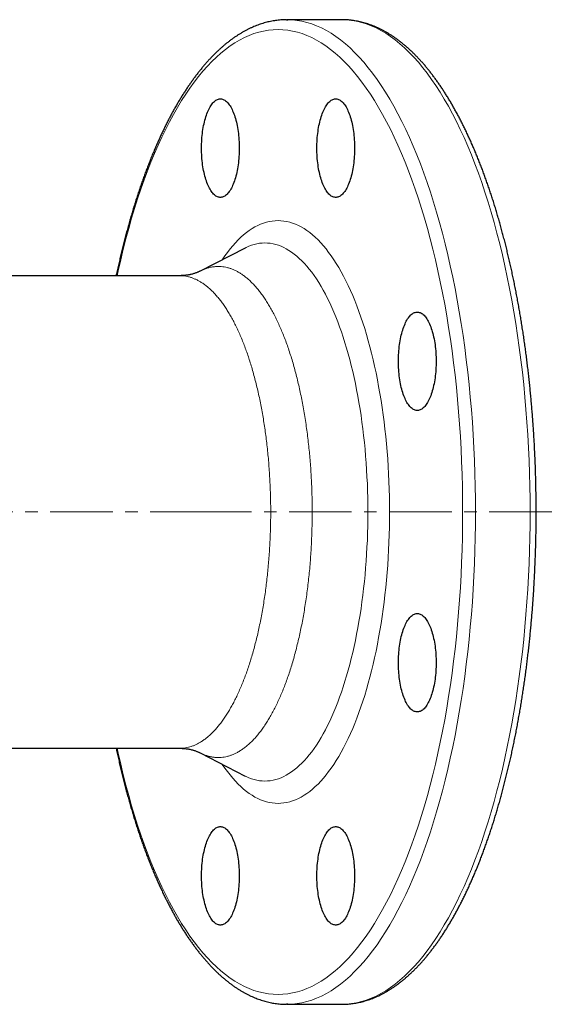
# Model space of a CAD drawing. Header units: millimetres. Extents: x 79 to 648, y 44 to 572.
# Tile 2 of 4: x 217 to 326, y 44 to 244. Entities that reach past the tile are written whole.
import ezdxf

# ---------------------------------------------------------------- set-up
doc = ezdxf.new("R2010")
doc.units = ezdxf.units.MM
doc.linetypes.add('CENTERX2', pattern=[20.32, 12.7, -2.54, 2.54, -2.54])
doc.layers.add('FORMAT', color=7, linetype='Continuous')

msp = doc.modelspace()

# ---------------------------------------------------------------- linework, layer by layer
at = {"color": 7, "linetype": 'Continuous', "lineweight": 25}
for p, q in [((282.58, 243.96), (271.49, 243.96)), ((282.71, 243.95), (282.58, 243.96)), ((262.93, 197.58), (253.82, 192.89)), ((262.94, 197.58), (262.93, 197.58)), ((249.69, 191.96), (125.78, 191.96)), ((249.7, 191.96), (249.69, 191.96)), ((214.65, 95.96), (249.69, 95.96)), ((253.82, 95.02), (262.93, 90.33)), ((271.49, 43.96), (282.58, 43.96)), ((282.58, 43.96), (282.72, 43.96))]:
    msp.add_line(p, q, dxfattribs=at)
at = {"color": 7, "linetype": 'Continuous', "lineweight": 25, "flags": 128}
for points in [[(271.35, 243.95), (271.49, 243.96), (271.64, 243.95)], [(261.75, 217.87), (261.75, 217.44), (261.74, 217.01), (261.72, 216.58), (261.7, 216.15), (261.66, 215.73), (261.63, 215.31), (261.58, 214.9), (261.53, 214.49), (261.47, 214.09), (261.4, 213.69), (261.33, 213.31), (261.25, 212.93), (261.17, 212.56), (261.08, 212.2), (260.98, 211.85), (260.88, 211.51), (260.77, 211.19), (260.66, 210.87), (260.54, 210.57), (260.42, 210.28), (260.29, 210.01), (260.16, 209.75), (260.03, 209.51), (259.89, 209.28), (259.74, 209.07), (259.6, 208.87), (259.45, 208.69), (259.29, 208.53), (259.14, 208.38), (258.98, 208.25), (258.82, 208.14), (258.66, 208.05), (258.5, 207.98), (258.34, 207.92), (258.17, 207.89), (258.01, 207.87), (257.84, 207.87), (257.68, 207.89), (257.52, 207.92), (257.35, 207.98), (257.19, 208.05), (257.03, 208.14), (256.87, 208.25), (256.71, 208.38), (256.56, 208.53), (256.4, 208.69), (256.26, 208.87), (256.11, 209.07), (255.97, 209.28), (255.83, 209.51), (255.69, 209.75), (255.56, 210.01), (255.43, 210.28), (255.31, 210.57), (255.19, 210.87), (255.08, 211.19), (254.97, 211.51), (254.87, 211.85), (254.77, 212.2), (254.68, 212.56), (254.6, 212.93), (254.52, 213.31), (254.45, 213.69), (254.38, 214.09), (254.32, 214.49), (254.27, 214.9), (254.23, 215.31), (254.19, 215.73), (254.16, 216.15), (254.13, 216.58), (254.11, 217.01), (254.1, 217.44), (254.1, 217.87), (254.1, 218.3), (254.11, 218.73), (254.13, 219.15), (254.16, 219.58), (254.19, 220), (254.23, 220.42), (254.27, 220.83), (254.32, 221.24), (254.38, 221.64), (254.45, 222.04), (254.52, 222.43), (254.6, 222.8), (254.68, 223.17), (254.77, 223.53), (254.87, 223.88), (254.97, 224.22), (255.08, 224.55), (255.19, 224.86), (255.31, 225.16), (255.43, 225.45), (255.56, 225.72), (255.69, 225.98), (255.83, 226.23), (255.97, 226.45), (256.11, 226.67), (256.26, 226.86), (256.4, 227.04), (256.56, 227.2), (256.71, 227.35), (256.87, 227.48), (257.03, 227.59), (257.19, 227.68), (257.35, 227.75), (257.52, 227.81), (257.68, 227.85), (257.84, 227.86), (258.01, 227.86), (258.17, 227.85), (258.34, 227.81), (258.5, 227.75), (258.66, 227.68), (258.82, 227.59), (258.98, 227.48), (259.14, 227.35), (259.29, 227.2), (259.45, 227.04), (259.6, 226.86), (259.74, 226.67), (259.89, 226.45), (260.03, 226.23), (260.16, 225.98), (260.29, 225.72), (260.42, 225.45), (260.54, 225.16), (260.66, 224.86), (260.77, 224.55), (260.88, 224.22), (260.98, 223.88), (261.08, 223.53), (261.17, 223.17), (261.25, 222.8), (261.33, 222.43), (261.4, 222.04), (261.47, 221.64), (261.53, 221.24), (261.58, 220.83), (261.63, 220.42), (261.66, 220), (261.7, 219.58), (261.72, 219.15), (261.74, 218.73), (261.75, 218.3), (261.75, 217.87)], [(285.18, 217.87), (285.18, 217.44), (285.17, 217.01), (285.15, 216.58), (285.13, 216.15), (285.1, 215.73), (285.06, 215.31), (285.01, 214.9), (284.96, 214.49), (284.9, 214.09), (284.84, 213.69), (284.76, 213.31), (284.69, 212.93), (284.6, 212.56), (284.51, 212.2), (284.41, 211.85), (284.31, 211.51), (284.21, 211.19), (284.09, 210.87), (283.97, 210.57), (283.85, 210.28), (283.73, 210.01), (283.59, 209.75), (283.46, 209.51), (283.32, 209.28), (283.18, 209.07), (283.03, 208.87), (282.88, 208.69), (282.73, 208.53), (282.57, 208.38), (282.41, 208.25), (282.25, 208.14), (282.09, 208.05), (281.93, 207.98), (281.77, 207.92), (281.6, 207.89), (281.44, 207.87), (281.28, 207.87), (281.11, 207.89), (280.95, 207.92), (280.78, 207.98), (280.62, 208.05), (280.46, 208.14), (280.3, 208.25), (280.14, 208.38), (279.99, 208.53), (279.84, 208.69), (279.69, 208.87), (279.54, 209.07), (279.4, 209.28), (279.26, 209.51), (279.12, 209.75), (278.99, 210.01), (278.86, 210.28), (278.74, 210.57), (278.62, 210.87), (278.51, 211.19), (278.4, 211.51), (278.3, 211.85), (278.2, 212.2), (278.11, 212.56), (278.03, 212.93), (277.95, 213.31), (277.88, 213.69), (277.81, 214.09), (277.76, 214.49), (277.7, 214.9), (277.66, 215.31), (277.62, 215.73), (277.59, 216.15), (277.56, 216.58), (277.54, 217.01), (277.53, 217.44), (277.53, 217.87), (277.53, 218.3), (277.54, 218.73), (277.56, 219.15), (277.59, 219.58), (277.62, 220), (277.66, 220.42), (277.7, 220.83), (277.76, 221.24), (277.81, 221.64), (277.88, 222.04), (277.95, 222.43), (278.03, 222.8), (278.11, 223.17), (278.2, 223.53), (278.3, 223.88), (278.4, 224.22), (278.51, 224.55), (278.62, 224.86), (278.74, 225.16), (278.86, 225.45), (278.99, 225.72), (279.12, 225.98), (279.26, 226.23), (279.4, 226.45), (279.54, 226.67), (279.69, 226.86), (279.84, 227.04), (279.99, 227.2), (280.14, 227.35), (280.3, 227.48), (280.46, 227.59), (280.62, 227.68), (280.78, 227.75), (280.95, 227.81), (281.11, 227.85), (281.28, 227.86), (281.44, 227.86), (281.6, 227.85), (281.77, 227.81), (281.93, 227.75), (282.09, 227.68), (282.25, 227.59), (282.41, 227.48), (282.57, 227.35), (282.73, 227.2), (282.88, 227.04), (283.03, 226.86), (283.18, 226.67), (283.32, 226.45), (283.46, 226.23), (283.59, 225.98), (283.73, 225.72), (283.85, 225.45), (283.97, 225.16), (284.09, 224.86), (284.21, 224.55), (284.31, 224.22), (284.41, 223.88), (284.51, 223.53), (284.6, 223.17), (284.69, 222.8), (284.76, 222.43), (284.84, 222.04), (284.9, 221.64), (284.96, 221.24), (285.01, 220.83), (285.06, 220.42), (285.1, 220), (285.13, 219.58), (285.15, 219.15), (285.17, 218.73), (285.18, 218.3), (285.18, 217.87)], [(301.75, 174.57), (301.75, 174.14), (301.74, 173.71), (301.72, 173.28), (301.7, 172.86), (301.66, 172.44), (301.63, 172.02), (301.58, 171.6), (301.53, 171.2), (301.47, 170.79), (301.4, 170.4), (301.33, 170.01), (301.25, 169.63), (301.17, 169.26), (301.08, 168.9), (300.98, 168.55), (300.88, 168.22), (300.77, 167.89), (300.66, 167.58), (300.54, 167.27), (300.42, 166.99), (300.29, 166.71), (300.16, 166.45), (300.03, 166.21), (299.89, 165.98), (299.74, 165.77), (299.6, 165.57), (299.45, 165.39), (299.29, 165.23), (299.14, 165.09), (298.98, 164.96), (298.82, 164.85), (298.66, 164.76), (298.5, 164.68), (298.34, 164.63), (298.17, 164.59), (298.01, 164.57), (297.84, 164.57), (297.68, 164.59), (297.52, 164.63), (297.35, 164.68), (297.19, 164.76), (297.03, 164.85), (296.87, 164.96), (296.71, 165.09), (296.56, 165.23), (296.4, 165.39), (296.26, 165.57), (296.11, 165.77), (295.97, 165.98), (295.83, 166.21), (295.69, 166.45), (295.56, 166.71), (295.43, 166.99), (295.31, 167.27), (295.19, 167.58), (295.08, 167.89), (294.97, 168.22), (294.87, 168.55), (294.77, 168.9), (294.68, 169.26), (294.6, 169.63), (294.52, 170.01), (294.45, 170.4), (294.38, 170.79), (294.32, 171.2), (294.27, 171.6), (294.23, 172.02), (294.19, 172.44), (294.16, 172.86), (294.13, 173.28), (294.11, 173.71), (294.1, 174.14), (294.1, 174.57), (294.1, 175), (294.11, 175.43), (294.13, 175.86), (294.16, 176.28), (294.19, 176.71), (294.23, 177.12), (294.27, 177.54), (294.32, 177.95), (294.38, 178.35), (294.45, 178.74), (294.52, 179.13), (294.6, 179.51), (294.68, 179.88), (294.77, 180.24), (294.87, 180.59), (294.97, 180.92), (295.08, 181.25), (295.19, 181.56), (295.31, 181.87), (295.43, 182.15), (295.56, 182.43), (295.69, 182.69), (295.83, 182.93), (295.97, 183.16), (296.11, 183.37), (296.26, 183.57), (296.4, 183.75), (296.56, 183.91), (296.71, 184.05), (296.87, 184.18), (297.03, 184.29), (297.19, 184.38), (297.35, 184.46), (297.52, 184.51), (297.68, 184.55), (297.84, 184.57), (298.01, 184.57), (298.17, 184.55), (298.34, 184.51), (298.5, 184.46), (298.66, 184.38), (298.82, 184.29), (298.98, 184.18), (299.14, 184.05), (299.29, 183.91), (299.45, 183.75), (299.6, 183.57), (299.74, 183.37), (299.89, 183.16), (300.03, 182.93), (300.16, 182.69), (300.29, 182.43), (300.42, 182.15), (300.54, 181.87), (300.66, 181.56), (300.77, 181.25), (300.88, 180.92), (300.98, 180.59), (301.08, 180.24), (301.17, 179.88), (301.25, 179.51), (301.33, 179.13), (301.4, 178.74), (301.47, 178.35), (301.53, 177.95), (301.58, 177.54), (301.63, 177.12), (301.66, 176.71), (301.7, 176.28), (301.72, 175.86), (301.74, 175.43), (301.75, 175), (301.75, 174.57)], [(301.75, 113.34), (301.75, 112.91), (301.74, 112.48), (301.72, 112.05), (301.7, 111.63), (301.66, 111.21), (301.63, 110.79), (301.58, 110.37), (301.53, 109.97), (301.47, 109.56), (301.4, 109.17), (301.33, 108.78), (301.25, 108.4), (301.17, 108.03), (301.08, 107.67), (300.98, 107.32), (300.88, 106.99), (300.77, 106.66), (300.66, 106.35), (300.54, 106.05), (300.42, 105.76), (300.29, 105.48), (300.16, 105.23), (300.03, 104.98), (299.89, 104.75), (299.74, 104.54), (299.6, 104.34), (299.45, 104.17), (299.29, 104), (299.14, 103.86), (298.98, 103.73), (298.82, 103.62), (298.66, 103.53), (298.5, 103.45), (298.34, 103.4), (298.17, 103.36), (298.01, 103.34), (297.84, 103.34), (297.68, 103.36), (297.52, 103.4), (297.35, 103.45), (297.19, 103.53), (297.03, 103.62), (296.87, 103.73), (296.71, 103.86), (296.56, 104), (296.4, 104.17), (296.26, 104.34), (296.11, 104.54), (295.97, 104.75), (295.83, 104.98), (295.69, 105.23), (295.56, 105.48), (295.43, 105.76), (295.31, 106.05), (295.19, 106.35), (295.08, 106.66), (294.97, 106.99), (294.87, 107.32), (294.77, 107.67), (294.68, 108.03), (294.6, 108.4), (294.52, 108.78), (294.45, 109.17), (294.38, 109.56), (294.32, 109.97), (294.27, 110.37), (294.23, 110.79), (294.19, 111.21), (294.16, 111.63), (294.13, 112.05), (294.11, 112.48), (294.1, 112.91), (294.1, 113.34), (294.1, 113.77), (294.11, 114.2), (294.13, 114.63), (294.16, 115.05), (294.19, 115.48), (294.23, 115.89), (294.27, 116.31), (294.32, 116.72), (294.38, 117.12), (294.45, 117.51), (294.52, 117.9), (294.6, 118.28), (294.68, 118.65), (294.77, 119.01), (294.87, 119.36), (294.97, 119.7), (295.08, 120.02), (295.19, 120.34), (295.31, 120.64), (295.43, 120.92), (295.56, 121.2), (295.69, 121.46), (295.83, 121.7), (295.97, 121.93), (296.11, 122.14), (296.26, 122.34), (296.4, 122.52), (296.56, 122.68), (296.71, 122.82), (296.87, 122.95), (297.03, 123.06), (297.19, 123.15), (297.35, 123.23), (297.52, 123.28), (297.68, 123.32), (297.84, 123.34), (298.01, 123.34), (298.17, 123.32), (298.34, 123.28), (298.5, 123.23), (298.66, 123.15), (298.82, 123.06), (298.98, 122.95), (299.14, 122.82), (299.29, 122.68), (299.45, 122.52), (299.6, 122.34), (299.74, 122.14), (299.89, 121.93), (300.03, 121.7), (300.16, 121.46), (300.29, 121.2), (300.42, 120.92), (300.54, 120.64), (300.66, 120.34), (300.77, 120.02), (300.88, 119.7), (300.98, 119.36), (301.08, 119.01), (301.17, 118.65), (301.25, 118.28), (301.33, 117.9), (301.4, 117.51), (301.47, 117.12), (301.53, 116.72), (301.58, 116.31), (301.63, 115.89), (301.66, 115.48), (301.7, 115.05), (301.72, 114.63), (301.74, 114.2), (301.75, 113.77), (301.75, 113.34)], [(261.75, 70.05), (261.75, 69.61), (261.74, 69.19), (261.72, 68.76), (261.7, 68.33), (261.66, 67.91), (261.63, 67.49), (261.58, 67.08), (261.53, 66.67), (261.47, 66.27), (261.4, 65.87), (261.33, 65.49), (261.25, 65.11), (261.17, 64.74), (261.08, 64.38), (260.98, 64.03), (260.88, 63.69), (260.77, 63.36), (260.66, 63.05), (260.54, 62.75), (260.42, 62.46), (260.29, 62.19), (260.16, 61.93), (260.03, 61.69), (259.89, 61.46), (259.74, 61.25), (259.6, 61.05), (259.45, 60.87), (259.29, 60.71), (259.14, 60.56), (258.98, 60.43), (258.82, 60.32), (258.66, 60.23), (258.5, 60.16), (258.34, 60.1), (258.17, 60.07), (258.01, 60.05), (257.84, 60.05), (257.68, 60.07), (257.52, 60.1), (257.35, 60.16), (257.19, 60.23), (257.03, 60.32), (256.87, 60.43), (256.71, 60.56), (256.56, 60.71), (256.4, 60.87), (256.26, 61.05), (256.11, 61.25), (255.97, 61.46), (255.83, 61.69), (255.69, 61.93), (255.56, 62.19), (255.43, 62.46), (255.31, 62.75), (255.19, 63.05), (255.08, 63.36), (254.97, 63.69), (254.87, 64.03), (254.77, 64.38), (254.68, 64.74), (254.6, 65.11), (254.52, 65.49), (254.45, 65.87), (254.38, 66.27), (254.32, 66.67), (254.27, 67.08), (254.23, 67.49), (254.19, 67.91), (254.16, 68.33), (254.13, 68.76), (254.11, 69.19), (254.1, 69.61), (254.1, 70.05), (254.1, 70.48), (254.11, 70.9), (254.13, 71.33), (254.16, 71.76), (254.19, 72.18), (254.23, 72.6), (254.27, 73.01), (254.32, 73.42), (254.38, 73.82), (254.45, 74.22), (254.52, 74.6), (254.6, 74.98), (254.68, 75.35), (254.77, 75.71), (254.87, 76.06), (254.97, 76.4), (255.08, 76.73), (255.19, 77.04), (255.31, 77.34), (255.43, 77.63), (255.56, 77.9), (255.69, 78.16), (255.83, 78.4), (255.97, 78.63), (256.11, 78.85), (256.26, 79.04), (256.4, 79.22), (256.56, 79.38), (256.71, 79.53), (256.87, 79.66), (257.03, 79.77), (257.19, 79.86), (257.35, 79.93), (257.52, 79.99), (257.68, 80.02), (257.84, 80.04), (258.01, 80.04), (258.17, 80.02), (258.34, 79.99), (258.5, 79.93), (258.66, 79.86), (258.82, 79.77), (258.98, 79.66), (259.14, 79.53), (259.29, 79.38), (259.45, 79.22), (259.6, 79.04), (259.74, 78.85), (259.89, 78.63), (260.03, 78.4), (260.16, 78.16), (260.29, 77.9), (260.42, 77.63), (260.54, 77.34), (260.66, 77.04), (260.77, 76.73), (260.88, 76.4), (260.98, 76.06), (261.08, 75.71), (261.17, 75.35), (261.25, 74.98), (261.33, 74.6), (261.4, 74.22), (261.47, 73.82), (261.53, 73.42), (261.58, 73.01), (261.63, 72.6), (261.66, 72.18), (261.7, 71.76), (261.72, 71.33), (261.74, 70.9), (261.75, 70.48), (261.75, 70.05)], [(285.18, 70.05), (285.18, 69.61), (285.17, 69.19), (285.15, 68.76), (285.13, 68.33), (285.1, 67.91), (285.06, 67.49), (285.01, 67.08), (284.96, 66.67), (284.9, 66.27), (284.84, 65.87), (284.76, 65.49), (284.69, 65.11), (284.6, 64.74), (284.51, 64.38), (284.41, 64.03), (284.31, 63.69), (284.21, 63.36), (284.09, 63.05), (283.97, 62.75), (283.85, 62.46), (283.73, 62.19), (283.59, 61.93), (283.46, 61.69), (283.32, 61.46), (283.18, 61.25), (283.03, 61.05), (282.88, 60.87), (282.73, 60.71), (282.57, 60.56), (282.41, 60.43), (282.25, 60.32), (282.09, 60.23), (281.93, 60.16), (281.77, 60.1), (281.6, 60.07), (281.44, 60.05), (281.28, 60.05), (281.11, 60.07), (280.95, 60.1), (280.78, 60.16), (280.62, 60.23), (280.46, 60.32), (280.3, 60.43), (280.14, 60.56), (279.99, 60.71), (279.84, 60.87), (279.69, 61.05), (279.54, 61.25), (279.4, 61.46), (279.26, 61.69), (279.12, 61.93), (278.99, 62.19), (278.86, 62.46), (278.74, 62.75), (278.62, 63.05), (278.51, 63.36), (278.4, 63.69), (278.3, 64.03), (278.2, 64.38), (278.11, 64.74), (278.03, 65.11), (277.95, 65.49), (277.88, 65.87), (277.81, 66.27), (277.76, 66.67), (277.7, 67.08), (277.66, 67.49), (277.62, 67.91), (277.59, 68.33), (277.56, 68.76), (277.54, 69.19), (277.53, 69.61), (277.53, 70.05), (277.53, 70.48), (277.54, 70.9), (277.56, 71.33), (277.59, 71.76), (277.62, 72.18), (277.66, 72.6), (277.7, 73.01), (277.76, 73.42), (277.81, 73.82), (277.88, 74.22), (277.95, 74.6), (278.03, 74.98), (278.11, 75.35), (278.2, 75.71), (278.3, 76.06), (278.4, 76.4), (278.51, 76.73), (278.62, 77.04), (278.74, 77.34), (278.86, 77.63), (278.99, 77.9), (279.12, 78.16), (279.26, 78.4), (279.4, 78.63), (279.54, 78.85), (279.69, 79.04), (279.84, 79.22), (279.99, 79.38), (280.14, 79.53), (280.3, 79.66), (280.46, 79.77), (280.62, 79.86), (280.78, 79.93), (280.95, 79.99), (281.11, 80.02), (281.28, 80.04), (281.44, 80.04), (281.6, 80.02), (281.77, 79.99), (281.93, 79.93), (282.09, 79.86), (282.25, 79.77), (282.41, 79.66), (282.57, 79.53), (282.73, 79.38), (282.88, 79.22), (283.03, 79.04), (283.18, 78.85), (283.32, 78.63), (283.46, 78.4), (283.59, 78.16), (283.73, 77.9), (283.85, 77.63), (283.97, 77.34), (284.09, 77.04), (284.21, 76.73), (284.31, 76.4), (284.41, 76.06), (284.51, 75.71), (284.6, 75.35), (284.69, 74.98), (284.76, 74.6), (284.84, 74.22), (284.9, 73.82), (284.96, 73.42), (285.01, 73.01), (285.06, 72.6), (285.1, 72.18), (285.13, 71.76), (285.15, 71.33), (285.17, 70.9), (285.18, 70.48), (285.18, 70.05)], [(271.63, 43.96), (271.49, 43.96), (271.34, 43.96)]]:
    msp.add_lwpolyline(points, dxfattribs=at)
at = {"color": 8, "linetype": 'Continuous', "lineweight": 18, "flags": 128}
for points in [[(271.64, 243.95), (272.49, 243.92), (273.49, 243.82), (274.49, 243.65), (275.49, 243.41), (276.48, 243.1), (277.48, 242.72), (278.46, 242.28), (279.45, 241.77), (280.42, 241.19), (281.39, 240.55), (282.36, 239.84), (283.32, 239.06), (284.26, 238.22), (285.2, 237.31), (286.13, 236.34), (287.05, 235.31), (287.96, 234.21), (288.86, 233.06), (289.75, 231.84), (290.62, 230.56), (291.48, 229.22), (292.33, 227.82), (293.16, 226.37), (293.98, 224.86), (294.79, 223.29), (295.57, 221.67), (296.34, 220), (297.1, 218.27), (297.83, 216.49), (298.55, 214.67), (299.25, 212.79), (299.93, 210.87), (300.59, 208.9), (301.23, 206.89), (301.85, 204.83), (302.45, 202.73), (303.03, 200.6), (303.58, 198.42), (304.12, 196.21), (304.63, 193.96), (305.12, 191.67), (305.59, 189.35), (306.03, 187.01), (306.45, 184.63), (306.84, 182.22), (307.22, 179.79), (307.56, 177.34), (307.88, 174.86), (308.18, 172.36), (308.45, 169.84), (308.7, 167.3), (308.92, 164.75), (309.12, 162.18), (309.29, 159.6), (309.43, 157.01), (309.55, 154.41), (309.64, 151.8), (309.71, 149.19), (309.74, 146.57), (309.76, 143.96)], [(282.72, 43.96), (283.58, 43.99), (284.58, 44.09), (285.58, 44.26), (286.58, 44.5), (287.57, 44.81), (288.56, 45.19), (289.55, 45.63), (290.53, 46.14), (291.51, 46.72), (292.48, 47.36), (293.44, 48.07), (294.4, 48.85), (295.35, 49.69), (296.29, 50.6), (297.22, 51.57), (298.14, 52.6), (299.05, 53.7), (299.95, 54.85), (300.84, 56.07), (301.71, 57.35), (302.57, 58.69), (303.42, 60.09), (304.25, 61.54), (305.07, 63.05), (305.87, 64.62), (306.66, 66.24), (307.43, 67.91), (308.18, 69.64), (308.92, 71.42), (309.64, 73.24), (310.33, 75.12), (311.02, 77.04), (311.68, 79.01), (312.32, 81.02), (312.94, 83.08), (313.54, 85.18), (314.11, 87.31), (314.67, 89.49), (315.21, 91.71), (315.72, 93.96), (316.21, 96.24), (316.67, 98.56), (317.12, 100.9), (317.54, 103.28), (317.93, 105.69), (318.3, 108.12), (318.65, 110.57), (318.97, 113.05), (319.27, 115.55), (319.54, 118.07), (319.79, 120.61), (320.01, 123.16), (320.2, 125.73), (320.37, 128.31), (320.52, 130.9), (320.63, 133.5), (320.73, 136.11), (320.79, 138.72), (320.83, 141.34), (320.84, 143.96), (320.83, 146.57), (320.79, 149.19), (320.73, 151.8), (320.63, 154.41), (320.52, 157.01), (320.37, 159.6), (320.2, 162.18), (320.01, 164.75), (319.79, 167.3), (319.54, 169.84), (319.27, 172.36), (318.97, 174.86), (318.65, 177.34), (318.3, 179.79), (317.93, 182.22), (317.54, 184.63), (317.12, 187.01), (316.67, 189.35), (316.21, 191.67), (315.72, 193.96), (315.21, 196.21), (314.67, 198.42), (314.11, 200.6), (313.54, 202.73), (312.94, 204.83), (312.32, 206.89), (311.68, 208.9), (311.02, 210.87), (310.33, 212.79), (309.64, 214.67), (308.92, 216.49), (308.18, 218.27), (307.43, 220), (306.66, 221.67), (305.87, 223.29), (305.07, 224.86), (304.25, 226.37), (303.42, 227.82), (302.57, 229.22), (301.71, 230.56), (300.84, 231.84), (299.95, 233.06), (299.05, 234.21), (298.14, 235.31), (297.22, 236.34), (296.29, 237.31), (295.35, 238.22), (294.4, 239.06), (293.44, 239.84), (292.48, 240.55), (291.51, 241.19), (290.53, 241.77), (289.55, 242.28), (288.56, 242.72), (287.57, 243.1), (286.58, 243.41), (285.58, 243.65), (284.58, 243.82), (283.58, 243.92), (282.71, 243.95)], [(307.14, 143.96), (307.13, 146.52), (307.09, 149.08), (307.03, 151.64), (306.94, 154.2), (306.82, 156.75), (306.68, 159.29), (306.52, 161.81), (306.33, 164.33), (306.11, 166.83), (305.87, 169.32), (305.6, 171.79), (305.31, 174.24), (304.99, 176.67), (304.65, 179.08), (304.29, 181.46), (303.9, 183.82), (303.49, 186.15), (303.06, 188.45), (302.6, 190.72), (302.12, 192.96), (301.62, 195.16), (301.09, 197.33), (300.55, 199.46), (299.98, 201.56), (299.39, 203.61), (298.79, 205.63), (298.16, 207.6), (297.51, 209.53), (296.85, 211.41), (296.16, 213.25), (295.46, 215.04), (294.74, 216.78), (294, 218.48), (293.24, 220.12), (292.47, 221.7), (291.69, 223.24), (290.88, 224.72), (290.07, 226.15), (289.24, 227.51), (288.39, 228.83), (287.54, 230.08), (286.67, 231.27), (285.79, 232.41), (284.9, 233.48), (283.99, 234.5), (283.08, 235.45), (282.16, 236.33), (281.23, 237.16), (280.29, 237.92), (279.35, 238.62), (278.4, 239.25), (277.44, 239.81), (276.48, 240.31), (275.51, 240.75), (274.54, 241.12), (273.56, 241.42), (272.58, 241.65), (271.6, 241.82), (270.62, 241.92), (269.64, 241.96), (268.66, 241.92), (267.68, 241.82), (266.7, 241.65), (265.72, 241.42), (264.75, 241.12), (263.78, 240.75), (262.81, 240.31), (261.84, 239.81), (260.89, 239.25), (259.94, 238.62), (258.99, 237.92), (258.05, 237.16), (257.12, 236.33), (256.2, 235.45), (255.29, 234.5), (254.39, 233.48), (253.5, 232.41), (252.62, 231.27), (251.75, 230.08), (250.89, 228.83), (250.05, 227.51), (249.22, 226.15), (248.4, 224.72), (247.6, 223.24), (246.81, 221.7), (246.04, 220.12), (245.29, 218.48), (244.55, 216.78), (243.83, 215.04), (243.12, 213.25), (242.44, 211.41), (241.77, 209.53), (241.12, 207.6), (240.5, 205.63), (239.89, 203.61), (239.3, 201.56), (238.73, 199.46), (238.19, 197.33), (237.67, 195.16), (237.16, 192.96), (236.95, 191.96)], [(258.31, 195.2), (258.32, 195.21), (258.83, 195.97), (259.36, 196.69), (259.89, 197.38), (260.43, 198.02), (260.97, 198.64), (261.53, 199.21), (262.08, 199.75), (262.64, 200.24), (263.21, 200.7), (263.78, 201.12), (264.35, 201.51), (264.93, 201.85), (265.51, 202.15), (266.1, 202.41), (266.69, 202.63), (267.27, 202.82), (267.86, 202.96), (268.46, 203.06), (269.05, 203.12), (269.64, 203.14), (270.23, 203.12), (270.83, 203.06), (271.42, 202.96), (272.01, 202.82), (272.6, 202.63), (273.18, 202.41), (273.77, 202.15), (274.35, 201.85), (274.93, 201.51), (275.5, 201.12), (276.07, 200.7), (276.64, 200.24), (277.2, 199.75), (277.76, 199.21), (278.31, 198.64), (278.85, 198.02), (279.39, 197.38), (279.92, 196.69), (280.45, 195.97), (280.97, 195.21), (281.48, 194.42), (281.98, 193.59), (282.47, 192.73), (282.95, 191.84), (283.43, 190.91), (283.9, 189.95), (284.35, 188.96), (284.8, 187.94), (285.23, 186.89), (285.66, 185.81), (286.07, 184.7), (286.47, 183.56), (286.86, 182.39), (287.24, 181.2), (287.61, 179.99), (287.97, 178.74), (288.31, 177.48), (288.64, 176.19), (288.95, 174.88), (289.26, 173.55), (289.55, 172.2), (289.82, 170.83), (290.08, 169.44), (290.33, 168.03), (290.57, 166.6), (290.79, 165.17), (290.99, 163.71), (291.18, 162.24), (291.36, 160.77), (291.52, 159.27), (291.67, 157.77), (291.8, 156.26), (291.91, 154.74), (292.01, 153.21), (292.1, 151.68), (292.17, 150.14), (292.22, 148.6), (292.26, 147.05), (292.28, 145.5), (292.29, 143.96)], [(287.89, 143.96), (287.88, 145.39), (287.86, 146.82), (287.83, 148.24), (287.78, 149.67), (287.71, 151.09), (287.63, 152.51), (287.54, 153.92), (287.43, 155.32), (287.31, 156.71), (287.18, 158.1), (287.03, 159.48), (286.87, 160.84), (286.69, 162.2), (286.5, 163.54), (286.3, 164.87), (286.08, 166.19), (285.85, 167.48), (285.61, 168.77), (285.36, 170.03), (285.09, 171.28), (284.81, 172.51), (284.52, 173.72), (284.21, 174.91), (283.9, 176.08), (283.57, 177.23), (283.23, 178.35), (282.88, 179.45), (282.52, 180.53), (282.15, 181.58), (281.76, 182.6), (281.37, 183.6), (280.97, 184.57), (280.56, 185.51), (280.14, 186.43), (279.71, 187.32), (279.27, 188.17), (278.82, 189), (278.37, 189.79), (277.9, 190.56), (277.43, 191.29), (276.95, 191.99), (276.47, 192.65), (275.98, 193.29), (275.48, 193.88), (274.98, 194.45), (274.47, 194.98), (273.96, 195.47), (273.44, 195.93), (272.91, 196.36), (272.39, 196.75), (271.86, 197.1), (271.32, 197.42), (270.79, 197.69), (270.25, 197.94), (269.7, 198.14), (269.16, 198.31), (268.62, 198.44), (268.07, 198.53), (267.52, 198.59), (266.97, 198.61), (266.43, 198.59), (265.88, 198.53), (265.33, 198.44), (264.79, 198.31), (264.24, 198.14), (263.7, 197.94), (263.16, 197.69), (262.94, 197.58)], [(236.95, 95.96), (237.16, 94.96), (237.67, 92.75), (238.19, 90.58), (238.73, 88.45), (239.3, 86.35), (239.89, 84.3), (240.5, 82.28), (241.12, 80.31), (241.77, 78.38), (242.44, 76.5), (243.12, 74.66), (243.83, 72.87), (244.55, 71.13), (245.29, 69.44), (246.04, 67.8), (246.81, 66.21), (247.6, 64.67), (248.4, 63.19), (249.22, 61.77), (250.05, 60.4), (250.89, 59.09), (251.75, 57.83), (252.62, 56.64), (253.5, 55.5), (254.39, 54.43), (255.29, 53.42), (256.2, 52.46), (257.12, 51.58), (258.05, 50.75), (258.99, 49.99), (259.94, 49.29), (260.89, 48.66), (261.84, 48.1), (262.81, 47.6), (263.78, 47.16), (264.75, 46.79), (265.72, 46.49), (266.7, 46.26), (267.68, 46.09), (268.66, 45.99), (269.64, 45.96), (270.62, 45.99), (271.6, 46.09), (272.58, 46.26), (273.56, 46.49), (274.54, 46.79), (275.51, 47.16), (276.48, 47.6), (277.44, 48.1), (278.4, 48.66), (279.35, 49.29), (280.29, 49.99), (281.23, 50.75), (282.16, 51.58), (283.08, 52.46), (283.99, 53.42), (284.9, 54.43), (285.79, 55.5), (286.67, 56.64), (287.54, 57.83), (288.39, 59.09), (289.24, 60.4), (290.07, 61.77), (290.88, 63.19), (291.69, 64.67), (292.47, 66.21), (293.24, 67.8), (294, 69.44), (294.74, 71.13), (295.46, 72.87), (296.16, 74.66), (296.85, 76.5), (297.51, 78.38), (298.16, 80.31), (298.79, 82.28), (299.39, 84.3), (299.98, 86.35), (300.55, 88.45), (301.09, 90.58), (301.62, 92.75), (302.12, 94.96), (302.6, 97.19), (303.06, 99.46), (303.49, 101.77), (303.9, 104.1), (304.29, 106.45), (304.65, 108.84), (304.99, 111.24), (305.31, 113.67), (305.6, 116.12), (305.87, 118.59), (306.11, 121.08), (306.33, 123.58), (306.52, 126.1), (306.68, 128.63), (306.82, 131.16), (306.94, 133.71), (307.03, 136.27), (307.09, 138.83), (307.13, 141.39), (307.14, 143.96)], [(292.29, 143.96), (292.28, 142.41), (292.26, 140.86), (292.22, 139.31), (292.17, 137.77), (292.1, 136.23), (292.01, 134.7), (291.91, 133.17), (291.8, 131.65), (291.67, 130.14), (291.52, 128.64), (291.36, 127.15), (291.18, 125.67), (290.99, 124.2), (290.79, 122.75), (290.57, 121.31), (290.33, 119.88), (290.08, 118.48), (289.82, 117.09), (289.55, 115.71), (289.26, 114.36), (288.95, 113.03), (288.64, 111.72), (288.31, 110.43), (287.97, 109.17), (287.61, 107.93), (287.24, 106.71), (286.86, 105.52), (286.47, 104.35), (286.07, 103.22), (285.66, 102.11), (285.23, 101.02), (284.8, 99.97), (284.35, 98.95), (283.9, 97.96), (283.43, 97), (282.95, 96.07), (282.47, 95.18), (281.98, 94.32), (281.48, 93.49), (280.97, 92.7), (280.45, 91.94), (279.92, 91.22), (279.39, 90.54), (278.85, 89.89), (278.31, 89.28), (277.76, 88.7), (277.2, 88.17), (276.64, 87.67), (276.07, 87.21), (275.5, 86.79), (274.93, 86.41), (274.35, 86.06), (273.77, 85.76), (273.18, 85.5), (272.6, 85.28), (272.01, 85.09), (271.42, 84.95), (270.83, 84.85), (270.23, 84.79), (269.64, 84.77), (269.05, 84.79), (268.46, 84.85), (267.86, 84.95), (267.27, 85.09), (266.69, 85.28), (266.1, 85.5), (265.51, 85.76), (264.93, 86.06), (264.35, 86.41), (263.78, 86.79), (263.21, 87.21), (262.64, 87.67), (262.08, 88.17), (261.53, 88.7), (260.97, 89.28), (260.43, 89.89), (259.89, 90.54), (259.36, 91.22), (258.83, 91.94), (258.32, 92.7), (258.31, 92.71)], [(262.94, 90.33), (263.16, 90.22), (263.7, 89.97), (264.24, 89.77), (264.79, 89.6), (265.33, 89.47), (265.88, 89.38), (266.43, 89.32), (266.97, 89.3), (267.52, 89.32), (268.07, 89.38), (268.62, 89.47), (269.16, 89.6), (269.7, 89.77), (270.25, 89.97), (270.79, 90.22), (271.32, 90.5), (271.86, 90.81), (272.39, 91.16), (272.91, 91.55), (273.44, 91.98), (273.96, 92.44), (274.47, 92.93), (274.98, 93.46), (275.48, 94.03), (275.98, 94.63), (276.47, 95.26), (276.95, 95.92), (277.43, 96.62), (277.9, 97.36), (278.37, 98.12), (278.82, 98.91), (279.27, 99.74), (279.71, 100.6), (280.14, 101.48), (280.56, 102.4), (280.97, 103.34), (281.37, 104.31), (281.76, 105.31), (282.15, 106.33), (282.52, 107.39), (282.88, 108.46), (283.23, 109.56), (283.57, 110.68), (283.9, 111.83), (284.21, 113), (284.52, 114.19), (284.81, 115.4), (285.09, 116.63), (285.36, 117.88), (285.61, 119.14), (285.85, 120.43), (286.08, 121.73), (286.3, 123.04), (286.5, 124.37), (286.69, 125.71), (286.87, 127.07), (287.03, 128.43), (287.18, 129.81), (287.31, 131.2), (287.43, 132.59), (287.54, 134), (287.63, 135.41), (287.71, 136.82), (287.78, 138.24), (287.83, 139.67), (287.86, 141.1), (287.88, 142.52), (287.89, 143.96)], [(309.76, 143.96), (309.74, 141.34), (309.71, 138.72), (309.64, 136.11), (309.55, 133.5), (309.43, 130.9), (309.29, 128.31), (309.12, 125.73), (308.92, 123.16), (308.7, 120.61), (308.45, 118.07), (308.18, 115.55), (307.88, 113.05), (307.56, 110.57), (307.22, 108.12), (306.84, 105.69), (306.45, 103.28), (306.03, 100.9), (305.59, 98.56), (305.12, 96.24), (304.63, 93.96), (304.12, 91.71), (303.58, 89.49), (303.03, 87.31), (302.45, 85.18), (301.85, 83.08), (301.23, 81.02), (300.59, 79.01), (299.93, 77.04), (299.25, 75.12), (298.55, 73.24), (297.83, 71.42), (297.1, 69.64), (296.34, 67.91), (295.57, 66.24), (294.79, 64.62), (293.98, 63.05), (293.16, 61.54), (292.33, 60.09), (291.48, 58.69), (290.62, 57.35), (289.75, 56.07), (288.86, 54.85), (287.96, 53.7), (287.05, 52.6), (286.13, 51.57), (285.2, 50.6), (284.26, 49.69), (283.32, 48.85), (282.36, 48.07), (281.39, 47.36), (280.42, 46.72), (279.45, 46.14), (278.46, 45.63), (277.48, 45.19), (276.48, 44.81), (275.49, 44.5), (274.49, 44.26), (273.49, 44.09), (272.49, 43.99), (271.63, 43.96)]]:
    msp.add_lwpolyline(points, dxfattribs=at)
at = {"color": 7, "linetype": 'Continuous', "lineweight": 25}
for points, knots in [([(271.33, 243.95), (271.21, 243.95), (270.91, 243.95), (270.44, 243.92), (269.92, 243.88), (269.4, 243.83), (268.89, 243.75), (268.37, 243.66), (267.85, 243.55), (267.33, 243.43), (266.81, 243.29), (266.3, 243.13), (265.78, 242.95), (265.26, 242.76), (264.75, 242.55), (264.24, 242.33), (263.72, 242.09), (263.21, 241.83), (262.7, 241.56), (262.19, 241.26), (261.69, 240.95), (261.18, 240.63), (260.68, 240.29), (260.18, 239.93), (259.68, 239.55), (259.18, 239.16), (258.68, 238.75), (258.19, 238.33), (257.7, 237.89), (257.22, 237.43), (256.73, 236.96), (256.25, 236.47), (255.77, 235.97), (255.3, 235.45), (254.82, 234.91), (254.36, 234.36), (253.89, 233.8), (253.43, 233.22), (252.97, 232.62), (252.52, 232.01), (252.07, 231.39), (251.62, 230.75), (251.18, 230.09), (250.74, 229.43), (250.3, 228.74), (249.87, 228.05), (249.44, 227.34), (249.02, 226.62), (248.6, 225.88), (248.19, 225.13), (247.78, 224.37), (247.37, 223.59), (246.97, 222.8), (246.57, 222), (246.18, 221.18), (245.79, 220.35), (245.41, 219.51), (245.03, 218.66), (244.65, 217.8), (244.28, 216.92), (243.92, 216.03), (243.56, 215.13), (243.2, 214.22), (242.85, 213.3), (242.5, 212.36), (242.16, 211.42), (241.82, 210.46), (241.49, 209.5), (241.17, 208.52), (240.85, 207.53), (240.53, 206.53), (240.22, 205.52), (239.91, 204.5), (239.61, 203.47), (239.32, 202.44), (239.03, 201.39), (238.74, 200.33), (238.46, 199.26), (238.19, 198.19), (237.92, 197.1), (237.66, 196.01), (237.4, 194.91), (237.15, 193.8), (236.93, 192.81), (236.8, 192.2), (236.75, 191.96)], [0, 0, 0, 0, 0.008189, 0.019766, 0.031345, 0.042933, 0.054532, 0.066147, 0.077781, 0.089439, 0.101122, 0.112834, 0.124578, 0.136354, 0.148165, 0.160011, 0.171893, 0.183811, 0.195765, 0.207755, 0.219778, 0.231834, 0.243921, 0.256038, 0.268182, 0.280352, 0.292545, 0.304759, 0.316992, 0.329242, 0.341507, 0.353785, 0.366074, 0.378373, 0.390679, 0.402992, 0.41531, 0.427631, 0.439956, 0.452282, 0.464609, 0.476936, 0.489263, 0.501588, 0.513912, 0.526233, 0.538553, 0.550869, 0.563182, 0.575493, 0.5878, 0.600103, 0.612404, 0.6247, 0.636994, 0.649283, 0.661569, 0.673852, 0.68613, 0.698406, 0.710678, 0.722947, 0.735212, 0.747474, 0.759733, 0.771989, 0.784241, 0.796491, 0.808738, 0.820982, 0.833224, 0.845463, 0.857699, 0.869933, 0.882164, 0.894394, 0.906621, 0.918845, 0.931068, 0.943289, 0.955507, 0.967724, 0.979939, 0.992152, 1, 1, 1, 1]), ([(282.74, 43.96), (282.86, 43.96), (283.15, 43.96), (283.62, 43.99), (284.14, 44.03), (284.66, 44.09), (285.18, 44.16), (285.7, 44.25), (286.22, 44.36), (286.74, 44.48), (287.25, 44.63), (287.77, 44.78), (288.29, 44.96), (288.8, 45.15), (289.32, 45.36), (289.83, 45.58), (290.34, 45.82), (290.85, 46.08), (291.36, 46.36), (291.87, 46.65), (292.38, 46.96), (292.88, 47.28), (293.39, 47.62), (293.89, 47.98), (294.39, 48.36), (294.89, 48.75), (295.38, 49.16), (295.87, 49.58), (296.36, 50.02), (296.85, 50.48), (297.33, 50.95), (297.82, 51.44), (298.29, 51.94), (298.77, 52.46), (299.24, 53), (299.71, 53.55), (300.17, 54.11), (300.64, 54.7), (301.09, 55.29), (301.55, 55.9), (302, 56.53), (302.45, 57.16), (302.89, 57.82), (303.33, 58.49), (303.76, 59.17), (304.19, 59.86), (304.62, 60.57), (305.04, 61.3), (305.46, 62.03), (305.88, 62.78), (306.29, 63.55), (306.69, 64.32), (307.1, 65.11), (307.49, 65.91), (307.89, 66.73), (308.28, 67.56), (308.66, 68.4), (309.04, 69.25), (309.41, 70.11), (309.78, 70.99), (310.15, 71.88), (310.51, 72.78), (310.87, 73.69), (311.22, 74.61), (311.56, 75.55), (311.9, 76.49), (312.24, 77.45), (312.57, 78.42), (312.9, 79.39), (313.22, 80.38), (313.54, 81.38), (313.85, 82.39), (314.15, 83.41), (314.45, 84.44), (314.75, 85.48), (315.04, 86.52), (315.32, 87.58), (315.6, 88.65), (315.88, 89.72), (316.15, 90.81), (316.41, 91.9), (316.67, 93), (316.92, 94.11), (317.16, 95.23), (317.4, 96.36), (317.64, 97.49), (317.87, 98.63), (318.09, 99.78), (318.31, 100.94), (318.52, 102.1), (318.73, 103.27), (318.93, 104.45), (319.12, 105.63), (319.31, 106.82), (319.49, 108.01), (319.67, 109.21), (319.84, 110.42), (320, 111.63), (320.16, 112.85), (320.31, 114.07), (320.45, 115.3), (320.59, 116.53), (320.73, 117.77), (320.86, 119.01), (320.98, 120.26), (321.09, 121.51), (321.2, 122.76), (321.3, 124.02), (321.4, 125.28), (321.49, 126.54), (321.57, 127.8), (321.65, 129.07), (321.72, 130.34), (321.78, 131.61), (321.84, 132.89), (321.89, 134.17), (321.94, 135.44), (321.98, 136.72), (322.01, 138), (322.04, 139.29), (322.06, 140.57), (322.07, 141.85), (322.08, 143.13), (322.08, 144.42), (322.07, 145.7), (322.06, 146.99), (322.04, 148.27), (322.02, 149.55), (321.99, 150.83), (321.95, 152.11), (321.91, 153.39), (321.86, 154.67), (321.8, 155.94), (321.74, 157.21), (321.67, 158.49), (321.59, 159.75), (321.51, 161.02), (321.42, 162.28), (321.33, 163.54), (321.23, 164.8), (321.12, 166.06), (321.01, 167.31), (320.89, 168.55), (320.76, 169.79), (320.63, 171.03), (320.49, 172.27), (320.35, 173.49), (320.2, 174.72), (320.04, 175.94), (319.88, 177.15), (319.71, 178.36), (319.54, 179.56), (319.36, 180.76), (319.17, 181.95), (318.98, 183.13), (318.78, 184.31), (318.58, 185.48), (318.37, 186.65), (318.15, 187.81), (317.93, 188.96), (317.7, 190.1), (317.47, 191.24), (317.23, 192.36), (316.99, 193.48), (316.74, 194.6), (316.48, 195.7), (316.22, 196.8), (315.95, 197.88), (315.68, 198.96), (315.4, 200.03), (315.12, 201.09), (314.83, 202.14), (314.54, 203.18), (314.24, 204.21), (313.94, 205.23), (313.63, 206.24), (313.31, 207.25), (312.99, 208.24), (312.67, 209.22), (312.34, 210.19), (312, 211.15), (311.66, 212.1), (311.32, 213.03), (310.97, 213.96), (310.61, 214.87), (310.25, 215.78), (309.89, 216.67), (309.52, 217.55), (309.15, 218.41), (308.77, 219.27), (308.39, 220.11), (308, 220.94), (307.61, 221.76), (307.21, 222.57), (306.81, 223.36), (306.41, 224.14), (306, 224.91), (305.58, 225.66), (305.17, 226.4), (304.75, 227.13), (304.32, 227.84), (303.89, 228.54), (303.46, 229.23), (303.02, 229.9), (302.58, 230.56), (302.13, 231.2), (301.68, 231.83), (301.23, 232.44), (300.77, 233.04), (300.31, 233.63), (299.84, 234.2), (299.38, 234.76), (298.9, 235.3), (298.43, 235.82), (297.95, 236.33), (297.47, 236.82), (296.99, 237.3), (296.5, 237.76), (296.01, 238.21), (295.51, 238.64), (295.02, 239.05), (294.52, 239.45), (294.02, 239.83), (293.51, 240.2), (293.01, 240.55), (292.5, 240.88), (291.99, 241.19), (291.48, 241.49), (290.97, 241.77), (290.45, 242.03), (289.94, 242.28), (289.42, 242.51), (288.9, 242.72), (288.38, 242.92), (287.86, 243.1), (287.35, 243.26), (286.83, 243.4), (286.3, 243.53), (285.78, 243.64), (285.26, 243.74), (284.74, 243.81), (284.22, 243.88), (283.7, 243.92), (283.2, 243.95), (282.88, 243.95), (282.73, 243.95)], [0, 0, 0, 0, 0.002734, 0.006657, 0.010582, 0.014509, 0.018439, 0.022376, 0.026318, 0.030269, 0.034228, 0.038198, 0.042177, 0.046168, 0.050171, 0.054185, 0.058212, 0.062251, 0.066302, 0.070365, 0.07444, 0.078525, 0.082622, 0.086728, 0.090844, 0.094968, 0.0991, 0.103239, 0.107385, 0.111536, 0.115693, 0.119854, 0.124018, 0.128186, 0.132356, 0.136529, 0.140704, 0.144879, 0.149056, 0.153233, 0.157411, 0.161588, 0.165766, 0.169942, 0.174119, 0.178294, 0.182469, 0.186643, 0.190816, 0.194988, 0.199159, 0.203328, 0.207497, 0.211664, 0.21583, 0.219995, 0.224158, 0.228321, 0.232482, 0.236642, 0.240801, 0.244959, 0.249115, 0.253271, 0.257425, 0.261578, 0.265731, 0.269882, 0.274033, 0.278182, 0.282331, 0.286478, 0.290625, 0.294771, 0.298916, 0.30306, 0.307204, 0.311347, 0.315489, 0.31963, 0.323771, 0.327911, 0.332051, 0.33619, 0.340328, 0.344466, 0.348603, 0.35274, 0.356876, 0.361012, 0.365148, 0.369283, 0.373417, 0.377551, 0.381685, 0.385818, 0.389951, 0.394084, 0.398216, 0.402349, 0.40648, 0.410612, 0.414743, 0.418874, 0.423005, 0.427135, 0.431266, 0.435396, 0.439526, 0.443656, 0.447785, 0.451915, 0.456044, 0.460173, 0.464303, 0.468432, 0.472561, 0.476689, 0.480818, 0.484947, 0.489076, 0.493204, 0.497333, 0.501462, 0.50559, 0.509719, 0.513848, 0.517976, 0.522105, 0.526234, 0.530363, 0.534491, 0.53862, 0.54275, 0.546879, 0.551008, 0.555138, 0.559267, 0.563397, 0.567527, 0.571657, 0.575787, 0.579918, 0.584048, 0.588179, 0.59231, 0.596442, 0.600573, 0.604705, 0.608837, 0.61297, 0.617103, 0.621236, 0.62537, 0.629504, 0.633638, 0.637773, 0.641908, 0.646044, 0.65018, 0.654316, 0.658453, 0.662591, 0.666729, 0.670868, 0.675007, 0.679147, 0.683287, 0.687428, 0.69157, 0.695712, 0.699856, 0.704, 0.708144, 0.71229, 0.716436, 0.720583, 0.724731, 0.72888, 0.73303, 0.737181, 0.741333, 0.745486, 0.74964, 0.753795, 0.757951, 0.762108, 0.766266, 0.770426, 0.774586, 0.778748, 0.782911, 0.787076, 0.791241, 0.795408, 0.799576, 0.803745, 0.807916, 0.812087, 0.81626, 0.820434, 0.824609, 0.828785, 0.832962, 0.83714, 0.841318, 0.845497, 0.849676, 0.853855, 0.858034, 0.862213, 0.866391, 0.870567, 0.874742, 0.878916, 0.883086, 0.887254, 0.891418, 0.895578, 0.899733, 0.903882, 0.908025, 0.912161, 0.91629, 0.92041, 0.924521, 0.928621, 0.932712, 0.936791, 0.940859, 0.944915, 0.948958, 0.952989, 0.957008, 0.961015, 0.965009, 0.968992, 0.972965, 0.976927, 0.98088, 0.984825, 0.988763, 0.992695, 0.996623, 1, 1, 1, 1]), ([(251.8, 192.18), (251.74, 192.17), (251.57, 192.13), (251.28, 192.08), (250.94, 192.03), (250.57, 191.99), (250.18, 191.97), (249.89, 191.96), (249.73, 191.96), (249.69, 191.96)], [0, 0, 0, 0, 0.097387, 0.260326, 0.427186, 0.599238, 0.776258, 0.957552, 1, 1, 1, 1]), ([(253.82, 192.89), (253.8, 192.88), (253.73, 192.85), (253.59, 192.78), (253.4, 192.69), (253.18, 192.6), (252.95, 192.51), (252.69, 192.42), (252.41, 192.33), (252.11, 192.25), (251.9, 192.2), (251.8, 192.18)], [0, 0, 0, 0, 0.0373773, 0.1475012, 0.2601821, 0.3757645, 0.4946233, 0.6171606, 0.7437949, 0.8749355, 1, 1, 1, 1]), ([(236.75, 95.96), (236.78, 95.82), (236.89, 95.31), (237.08, 94.43), (237.33, 93.31), (237.58, 92.21), (237.85, 91.12), (238.11, 90.03), (238.38, 88.95), (238.66, 87.88), (238.94, 86.82), (239.23, 85.77), (239.53, 84.73), (239.83, 83.7), (240.13, 82.68), (240.44, 81.67), (240.75, 80.66), (241.07, 79.67), (241.4, 78.69), (241.73, 77.72), (242.06, 76.76), (242.4, 75.82), (242.75, 74.88), (243.1, 73.95), (243.45, 73.04), (243.81, 72.13), (244.18, 71.24), (244.54, 70.36), (244.92, 69.5), (245.3, 68.64), (245.68, 67.8), (246.07, 66.97), (246.46, 66.15), (246.85, 65.34), (247.25, 64.55), (247.66, 63.77), (248.07, 63), (248.48, 62.25), (248.9, 61.51), (249.32, 60.78), (249.75, 60.07), (250.18, 59.37), (250.61, 58.68), (251.05, 58.01), (251.49, 57.35), (251.94, 56.71), (252.39, 56.08), (252.84, 55.47), (253.3, 54.87), (253.76, 54.28), (254.22, 53.71), (254.69, 53.16), (255.16, 52.62), (255.64, 52.09), (256.11, 51.58), (256.6, 51.09), (257.08, 50.61), (257.57, 50.15), (258.06, 49.7), (258.55, 49.27), (259.05, 48.86), (259.55, 48.46), (260.05, 48.08), (260.55, 47.71), (261.06, 47.36), (261.57, 47.03), (262.07, 46.72), (262.59, 46.42), (263.1, 46.14), (263.61, 45.88), (264.13, 45.63), (264.65, 45.4), (265.16, 45.19), (265.68, 44.99), (266.2, 44.81), (266.72, 44.65), (267.24, 44.51), (267.76, 44.38), (268.28, 44.27), (268.8, 44.17), (269.32, 44.1), (269.84, 44.04), (270.37, 43.99), (270.86, 43.96), (271.18, 43.96), (271.33, 43.96)], [0, 0, 0, 0, 0.004412, 0.016624, 0.028838, 0.041053, 0.05327, 0.065489, 0.07771, 0.089933, 0.102158, 0.114385, 0.126614, 0.138846, 0.15108, 0.163316, 0.175555, 0.187797, 0.200041, 0.212287, 0.224537, 0.23679, 0.249045, 0.261304, 0.273566, 0.285831, 0.298099, 0.310371, 0.322646, 0.334924, 0.347207, 0.359492, 0.371782, 0.384075, 0.396371, 0.408672, 0.420976, 0.433284, 0.445595, 0.457909, 0.470227, 0.482548, 0.494872, 0.507198, 0.519527, 0.531858, 0.54419, 0.556523, 0.568857, 0.58119, 0.593521, 0.605851, 0.618176, 0.630497, 0.642813, 0.655121, 0.66742, 0.679708, 0.691985, 0.704246, 0.716492, 0.728719, 0.740925, 0.753109, 0.765267, 0.777399, 0.789501, 0.801572, 0.813611, 0.825615, 0.837584, 0.849517, 0.861413, 0.873273, 0.885097, 0.896886, 0.90864, 0.920363, 0.932056, 0.943722, 0.955364, 0.966985, 0.978589, 0.990181, 1, 1, 1, 1]), ([(249.7, 95.96), (249.73, 95.96), (249.89, 95.96), (250.19, 95.95), (250.59, 95.92), (250.98, 95.88), (251.36, 95.82), (251.73, 95.75), (252.09, 95.67), (252.37, 95.59), (252.57, 95.53), (252.76, 95.46), (252.99, 95.38), (253.24, 95.29), (253.46, 95.19), (253.65, 95.1), (253.76, 95.05), (253.82, 95.02)], [0, 0, 0, 0, 0.018621, 0.101363, 0.183821, 0.265795, 0.347109, 0.427616, 0.507199, 0.585765, 0.623269, 0.661014, 0.734544, 0.805622, 0.874164, 0.94047, 1, 1, 1, 1])]:
    msp.add_open_spline(points, degree=3, knots=knots, dxfattribs=at)
at = {"color": 8, "linetype": 'Continuous', "lineweight": 18}
for points, knots in [([(257.5, 193.83), (257.7, 193.82), (258.1, 193.81), (258.7, 193.74), (259.3, 193.62), (259.9, 193.44), (260.5, 193.22), (261.1, 192.94), (261.7, 192.62), (262.3, 192.24), (262.9, 191.8), (263.51, 191.3), (264.11, 190.75), (264.7, 190.15), (265.29, 189.5), (265.87, 188.78), (266.45, 188.01), (267.03, 187.18), (267.59, 186.3), (268.13, 185.38), (268.66, 184.43), (269.16, 183.43), (269.66, 182.4), (270.14, 181.32), (270.61, 180.19), (271.08, 179.01), (271.53, 177.77), (271.96, 176.5), (272.38, 175.19), (272.78, 173.85), (273.15, 172.49), (273.5, 171.12), (273.84, 169.71), (274.16, 168.28), (274.46, 166.8), (274.75, 165.29), (275.02, 163.73), (275.27, 162.15), (275.49, 160.55), (275.7, 158.95), (275.88, 157.34), (276.04, 155.74), (276.18, 154.12), (276.3, 152.49), (276.4, 150.83), (276.48, 149.16), (276.53, 147.46), (276.57, 145.75), (276.58, 144.04), (276.57, 142.35), (276.54, 140.68), (276.49, 139.03), (276.41, 137.38), (276.32, 135.74), (276.2, 134.09), (276.07, 132.44), (275.9, 130.79), (275.72, 129.15), (275.52, 127.53), (275.29, 125.94), (275.05, 124.39), (274.79, 122.88), (274.52, 121.38), (274.22, 119.92), (273.9, 118.46), (273.56, 117.03), (273.2, 115.61), (272.82, 114.22), (272.42, 112.86), (272.01, 111.56), (271.59, 110.31), (271.15, 109.1), (270.7, 107.93), (270.23, 106.81), (269.75, 105.71), (269.25, 104.65), (268.73, 103.62), (268.19, 102.64), (267.64, 101.71), (267.09, 100.83), (266.53, 100.01), (265.97, 99.25), (265.4, 98.54), (264.81, 97.88), (264.22, 97.26), (263.61, 96.7), (262.99, 96.18), (262.36, 95.72), (261.72, 95.31), (261.1, 94.97), (260.5, 94.69), (259.9, 94.47), (259.31, 94.3), (258.71, 94.17), (258.11, 94.1), (257.48, 94.07), (256.83, 94.1), (256.16, 94.2), (255.49, 94.35), (254.82, 94.57), (254.26, 94.79), (253.93, 94.97), (253.82, 95.03)], [0, 0, 0, 0, 0.009425, 0.018854, 0.028283, 0.037707, 0.047285, 0.056868, 0.066451, 0.076028, 0.085992, 0.095964, 0.105938, 0.11591, 0.125874, 0.136127, 0.146388, 0.156653, 0.166915, 0.177168, 0.187131, 0.197103, 0.207077, 0.217049, 0.227012, 0.237265, 0.247527, 0.257791, 0.268053, 0.278305, 0.288269, 0.29824, 0.308214, 0.318186, 0.328149, 0.338401, 0.348663, 0.358927, 0.369189, 0.379441, 0.389404, 0.399375, 0.409349, 0.419321, 0.429284, 0.439536, 0.449797, 0.460062, 0.470323, 0.480575, 0.490538, 0.500509, 0.510483, 0.520455, 0.530418, 0.54067, 0.550931, 0.561195, 0.571457, 0.581709, 0.591672, 0.601643, 0.611617, 0.621588, 0.631551, 0.641804, 0.652065, 0.662329, 0.672591, 0.682843, 0.692806, 0.702777, 0.712751, 0.722723, 0.732686, 0.742938, 0.7532, 0.763464, 0.773726, 0.783978, 0.793941, 0.803913, 0.813887, 0.823859, 0.833822, 0.844075, 0.854336, 0.864601, 0.874863, 0.885115, 0.894505, 0.903897, 0.913287, 0.922761, 0.932238, 0.941712, 0.952297, 0.962891, 0.973489, 0.984084, 0.994669, 1, 1, 1, 1]), ([(253.82, 192.89), (253.87, 192.91), (254.13, 193.06), (254.61, 193.26), (255.26, 193.49), (255.82, 193.64), (256.31, 193.74), (256.71, 193.79), (257.11, 193.82), (257.37, 193.83), (257.5, 193.83)], [0, 0, 0, 0, 0.040508, 0.21672, 0.392881, 0.568887, 0.676571, 0.784254, 0.892127, 1, 1, 1, 1]), ([(249.69, 95.96), (249.69, 95.96), (249.89, 95.95), (250.27, 95.98), (250.85, 96.04), (251.43, 96.16), (252.01, 96.33), (252.59, 96.54), (253.17, 96.81), (253.76, 97.13), (254.36, 97.5), (254.95, 97.93), (255.54, 98.41), (256.12, 98.95), (256.7, 99.54), (257.28, 100.19), (257.85, 100.89), (258.42, 101.64), (258.96, 102.44), (259.49, 103.27), (260.01, 104.14), (260.51, 105.05), (261, 106.01), (261.49, 107.02), (261.96, 108.08), (262.42, 109.19), (262.87, 110.34), (263.31, 111.54), (263.72, 112.75), (264.12, 114), (264.49, 115.26), (264.85, 116.56), (265.19, 117.88), (265.52, 119.25), (265.83, 120.66), (266.13, 122.11), (266.41, 123.58), (266.66, 125.08), (266.9, 126.59), (267.11, 128.1), (267.31, 129.62), (267.48, 131.15), (267.63, 132.69), (267.77, 134.27), (267.89, 135.87), (267.98, 137.49), (268.06, 139.12), (268.11, 140.76), (268.14, 142.38), (268.15, 143.99), (268.14, 145.59), (268.11, 147.19), (268.06, 148.78), (267.98, 150.38), (267.89, 151.99), (267.77, 153.6), (267.64, 155.2), (267.48, 156.8), (267.3, 158.36), (267.1, 159.88), (266.89, 161.38), (266.66, 162.86), (266.41, 164.32), (266.14, 165.76), (265.84, 167.2), (265.53, 168.62), (265.19, 170.02), (264.84, 171.38), (264.48, 172.7), (264.1, 173.98), (263.71, 175.21), (263.3, 176.4), (262.88, 177.56), (262.44, 178.69), (261.98, 179.79), (261.5, 180.87), (261.01, 181.9), (260.5, 182.88), (259.99, 183.81), (259.47, 184.69), (258.94, 185.51), (258.4, 186.28), (257.86, 187.01), (257.3, 187.7), (256.72, 188.35), (256.14, 188.95), (255.54, 189.49), (254.94, 189.99), (254.35, 190.42), (253.76, 190.78), (253.2, 191.09), (252.62, 191.35), (252.05, 191.57), (251.46, 191.74), (250.88, 191.86), (250.29, 191.94), (249.89, 191.95), (249.7, 191.96)], [0, 0, 0, 0, 0.00004, 0.010011, 0.019984, 0.029955, 0.040015, 0.050078, 0.060138, 0.070717, 0.081306, 0.091897, 0.102485, 0.113065, 0.123951, 0.134848, 0.145747, 0.156643, 0.16753, 0.17811, 0.188698, 0.199289, 0.209877, 0.220456, 0.231343, 0.242239, 0.253138, 0.264034, 0.274921, 0.2855, 0.296088, 0.306679, 0.317267, 0.327847, 0.338733, 0.349629, 0.360528, 0.371424, 0.382311, 0.39289, 0.403478, 0.414069, 0.424657, 0.435236, 0.446122, 0.457018, 0.467917, 0.478813, 0.4897, 0.500279, 0.510867, 0.521458, 0.532046, 0.542625, 0.553512, 0.564408, 0.575307, 0.586203, 0.59709, 0.607669, 0.618257, 0.628848, 0.639437, 0.650016, 0.660903, 0.671799, 0.682698, 0.693594, 0.704481, 0.715061, 0.725649, 0.73624, 0.746829, 0.757408, 0.768295, 0.779192, 0.790091, 0.800988, 0.811874, 0.822454, 0.833043, 0.843634, 0.854223, 0.864803, 0.87569, 0.886586, 0.897486, 0.908382, 0.919269, 0.929277, 0.939289, 0.949302, 0.959309, 0.969479, 0.979654, 0.98983, 1, 1, 1, 1])]:
    msp.add_open_spline(points, degree=3, knots=knots, dxfattribs=at)
at = {"layer": 'FORMAT', "linetype": 'CENTERX2', "lineweight": 18}
for p, q in [((121.75, 143.96), (253.57, 143.96)), ((251.57, 143.96), (326.37, 143.96))]:
    msp.add_line(p, q, dxfattribs=at)

doc.saveas('drawing.dxf')
